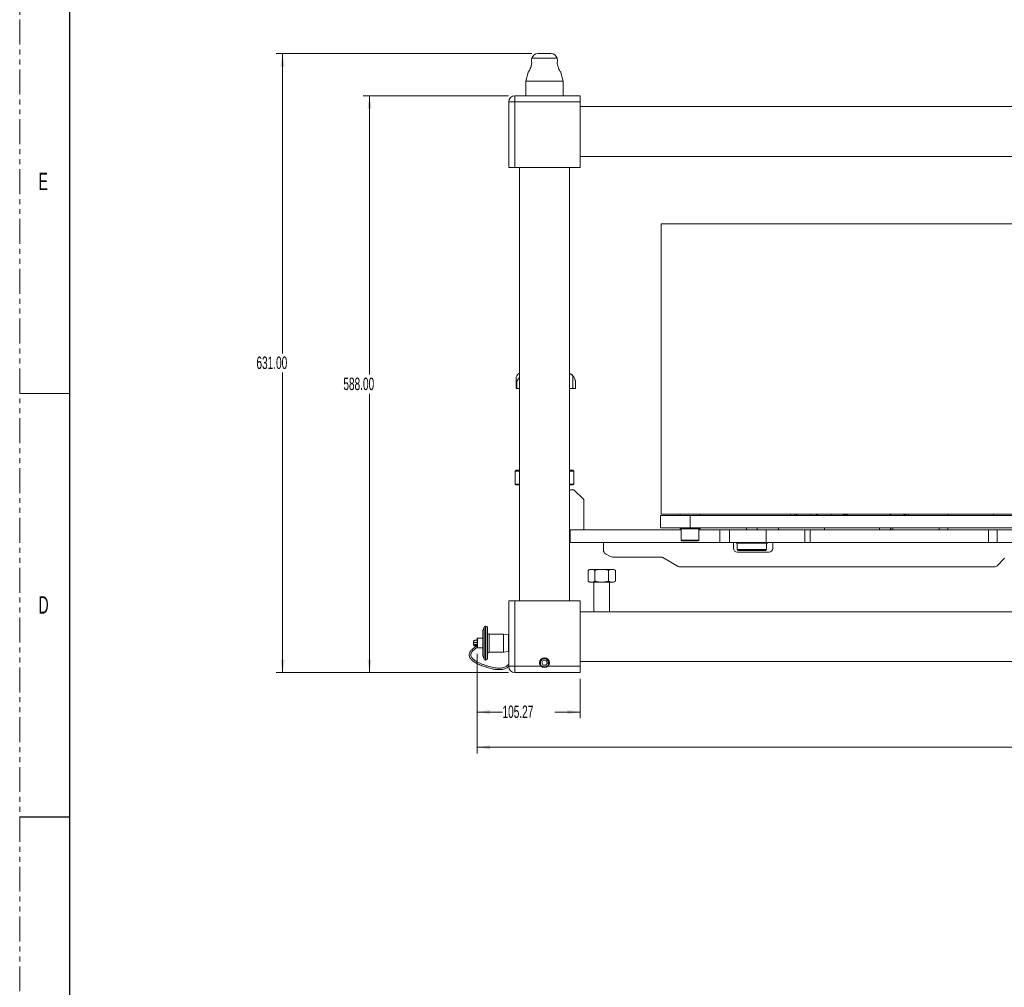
# Model space of a CAD drawing. Header units: millimetres. Extents: x 0 to 1118, y 0 to 864.
# Tile 2 of 26: x 0 to 251, y 280 to 527. Entities that reach past the tile are written whole.
import ezdxf

# ---------------------------------------------------------------- set-up
doc = ezdxf.new("R2010")
doc.units = ezdxf.units.MM
doc.linetypes.add('PHANTOM', pattern=[12.7, 6.35, -1.27, 1.27, -1.27, 1.27, -1.27])
doc.styles.add('SLDTEXTSTYLE0', font='TXT', dxfattribs={"width": 0.6})
doc.styles.add('SLDTEXTSTYLE3', font='TXT', dxfattribs={"width": 0.605})
doc.dimstyles.new('SLDDIMSTYLE0', dxfattribs={"dimtxt": 3.175, "dimasz": 3.302, "dimexe": 0, "dimexo": 0.0625, "dimgap": 0.79375, "dimtad": 0, "dimtih": 1, "dimtoh": 1, "dimlfac": 4, "dimrnd": 1e-09, "dimzin": 4, "dimdsep": 46, "dimtxsty": 'SLDTEXTSTYLE3', "dimsah": 1, "dimcen": 0.09, "dimadec": 0, "dimazin": 1, "dimtfac": 1, "dimtofl": 0, "dimtmove": 0, "dimatfit": 3, "dimfxl": 1, "dimfrac": 2, "dimtolj": 1, "dimtzin": 12, "dimarcsym": 0})
doc.dimstyles.new('SLDDIMSTYLE1', dxfattribs={"dimtxt": 3.175, "dimasz": 3.302, "dimexe": 0, "dimexo": 0.0625, "dimgap": 0.79375, "dimtad": 0, "dimtih": 1, "dimtoh": 1, "dimlfac": 4, "dimrnd": 1e-09, "dimzin": 12, "dimdsep": 46, "dimtxsty": 'SLDTEXTSTYLE3', "dimsah": 1, "dimcen": 0.09, "dimadec": 0, "dimazin": 3, "dimtfac": 1, "dimtofl": 0, "dimtmove": 0, "dimatfit": 3, "dimfxl": 1, "dimfrac": 2, "dimtolj": 1, "dimtzin": 12, "dimarcsym": 0})

# ---------------------------------------------------------------- blocks, each defined once
blk = doc.blocks.new('_D')
at = {"color": 7, "linetype": 'Continuous', "lineweight": 0}
for p, q in [((124.6, 507.65), (87.55, 507.65)), ((89.15, 507.65), (89.15, 436.59)), ((89.15, 360.65), (89.15, 431.72)), ((124.6, 360.65), (87.55, 360.65))]:
    blk.add_line(p, q, dxfattribs=at)
for points in [[(89.15, 507.65), (88.64, 504.35), (89.66, 504.35)], [(89.15, 360.65), (89.66, 363.96), (88.64, 363.96)]]:
    blk.add_solid(points, dxfattribs=at)
at = {"color": 7, "linetype": 'Continuous', "lineweight": 0, "insert": (82.48, 435.81), "char_height": 3.175, "attachment_point": 1, "style": 'SLDTEXTSTYLE3'}
blk.add_mtext('588.00', dxfattribs=at)
blk = doc.blocks.new('_D_1')
at = {"color": 7, "linetype": 'Continuous', "lineweight": 0}
for p, q in [((130.5, 518.4), (65.4, 518.4)), ((67, 518.4), (67, 441.97)), ((67, 360.65), (67, 437.09)), ((124.6, 360.65), (65.4, 360.65))]:
    blk.add_line(p, q, dxfattribs=at)
for points in [[(67, 518.4), (66.49, 515.1), (67.51, 515.1)], [(67, 360.65), (67.51, 363.96), (66.49, 363.96)]]:
    blk.add_solid(points, dxfattribs=at)
at = {"color": 7, "linetype": 'Continuous', "lineweight": 0, "insert": (60.33, 441.19), "char_height": 3.175, "attachment_point": 1, "style": 'SLDTEXTSTYLE3'}
blk.add_mtext('631.00', dxfattribs=at)
blk = doc.blocks.new('_D_2')
at = {"color": 7, "linetype": 'Continuous', "lineweight": 0}
for p, q in [((116.55, 365.4), (116.55, 348.98)), ((142.87, 359.05), (142.87, 348.98)), ((116.55, 350.58), (123.04, 350.58)), ((142.87, 350.58), (136.38, 350.58))]:
    blk.add_line(p, q, dxfattribs=at)
for points in [[(116.55, 350.58), (119.85, 350.08), (119.85, 351.09)], [(142.87, 350.58), (139.56, 351.09), (139.56, 350.08)]]:
    blk.add_solid(points, dxfattribs=at)
at = {"color": 7, "linetype": 'Continuous', "lineweight": 0, "insert": (123.04, 352.24), "char_height": 3.175, "attachment_point": 1, "style": 'SLDTEXTSTYLE3'}
blk.add_mtext('105.27', dxfattribs=at)
blk = doc.blocks.new('_D_4')
at = {"color": 7, "linetype": 'Continuous', "lineweight": 0}
for p, q in [((116.55, 365.4), (116.55, 340)), ((425.93, 365.4), (425.93, 340)), ((116.55, 341.6), (263.36, 341.6)), ((425.93, 341.6), (279.12, 341.6))]:
    blk.add_line(p, q, dxfattribs=at)
for points in [[(116.55, 341.6), (119.85, 341.1), (119.85, 342.11)], [(425.93, 341.6), (422.63, 342.11), (422.63, 341.1)]]:
    blk.add_solid(points, dxfattribs=at)
at = {"color": 7, "linetype": 'Continuous', "lineweight": 0, "insert": (263.36, 343.26), "char_height": 3.175, "attachment_point": 1, "style": 'SLDTEXTSTYLE3'}
blk.add_mtext('1237.55', dxfattribs=at)

msp = doc.modelspace()

# ---------------------------------------------------------------- linework, layer by layer
at = {"color": 7, "linetype": 'PHANTOM', "lineweight": 0}
msp.add_line((0, 0), (0, 863.6), dxfattribs=at)
at = {"color": 7, "linetype": 'Continuous', "lineweight": 30}
for p, q in [((12.7, 838.2), (12.7, 25.4)), ((0, 323.85), (12.7, 323.85))]:
    msp.add_line(p, q, dxfattribs=at)
at = {"color": 7, "linetype": 'Continuous', "lineweight": 15}
for p, q in [((130.5308, 517.1997), (130.4061, 516.7343)), ((132.1005, 518.4042), (133.7404, 518.4042)), ((133.7404, 518.4042), (135.3803, 518.4042)), ((137.0695, 516.7536), (136.95, 517.1997)), ((129.556, 513.5618), (128.9779, 511.4042)), ((138.5029, 511.4042), (137.9225, 513.5702)), ((128.9779, 511.4042), (128.9779, 507.6542)), ((128.9779, 511.4042), (138.5029, 511.4042)), ((138.5029, 507.6542), (138.5029, 511.4042)), ((126.2029, 506.0667), (126.2029, 507.6542)), ((126.2029, 507.6542), (142.8654, 507.6542)), ((142.8654, 507.6542), (142.8654, 506.0667)), ((124.6154, 489.4042), (124.6154, 506.0667)), ((126.2029, 506.0667), (124.6154, 506.0667)), ((126.2029, 506.0667), (126.2029, 489.4042)), ((142.8654, 506.0667), (126.2029, 506.0667)), ((142.8654, 506.0667), (142.8654, 489.4042)), ((399.6154, 504.8792), (142.8654, 504.8792)), ((142.8654, 492.1792), (399.6154, 492.1792)), ((126.2029, 489.4042), (124.6154, 489.4042)), ((142.8654, 489.4042), (126.2029, 489.4042)), ((127.3904, 489.4042), (127.3904, 378.9042)), ((140.0904, 378.9042), (140.0904, 489.4042)), ((163.4654, 475.0479), (163.4654, 401.0479)), ((163.4654, 475.0479), (391.9654, 475.0479)), ((126.4965, 435.4609), (126.4965, 435.4606)), ((126.4965, 435.4606), (126.4965, 433.0224)), ((126.6585, 434.8355), (126.6321, 434.8355)), ((126.6321, 433.0229), (126.6321, 434.8355)), ((126.6585, 434.8355), (126.6585, 433.0229)), ((126.6935, 436.2415), (126.7422, 436.3184)), ((140.9673, 436.2415), (140.9673, 433.0229)), ((141.6153, 433.0229), (141.6153, 434.8355)), ((141.6154, 433.0667), (141.6154, 434.8355)), ((126.6321, 433.0229), (126.6585, 433.0229)), ((141.6154, 433.0224), (141.6154, 433.0667)), ((126.4904, 412.1979), (126.2404, 411.9479)), ((126.2404, 411.9479), (126.2404, 408.6979)), ((127.3904, 411.9479), (126.2404, 411.9479)), ((126.4904, 412.1979), (127.3904, 412.1979)), ((140.0904, 412.1979), (140.9904, 412.1979)), ((141.2404, 411.9479), (140.0904, 411.9479)), ((141.2404, 411.9479), (140.9904, 412.1979)), ((141.2404, 408.6979), (141.2404, 411.9479)), ((126.2404, 408.6979), (126.4904, 408.4479)), ((126.2404, 408.6979), (127.3904, 408.6979)), ((127.3904, 408.4479), (126.4904, 408.4479)), ((140.0904, 408.6979), (141.2404, 408.6979)), ((140.9904, 408.4479), (140.0904, 408.4479)), ((141.2404, 407.2479), (140.0904, 407.2479)), ((140.9904, 408.4479), (141.2404, 408.6979)), ((143.7404, 404.7479), (141.2404, 407.2479)), ((143.7404, 396.9979), (143.7404, 404.7479)), ((163.3404, 397.4979), (163.3404, 400.6729)), ((163.3404, 400.6729), (170.8404, 400.6729)), ((163.4654, 401.0479), (391.9654, 401.0479)), ((168.3404, 401.0479), (168.3404, 400.6729)), ((170.8404, 400.6729), (170.8404, 397.4979)), ((170.8404, 400.6729), (384.5904, 400.6729)), ((173.3404, 400.6729), (173.3404, 401.0479)), ((196.3878, 401.0479), (196.4258, 400.6729)), ((197.573, 400.6729), (197.573, 401.0479)), ((201.573, 401.0479), (201.573, 400.6729)), ((209.873, 401.0479), (209.873, 400.6729)), ((210.0432, 400.6729), (210.0432, 401.0479)), ((210.1251, 400.6729), (210.1251, 401.0479)), ((210.248, 400.6729), (210.248, 401.0479)), ((210.623, 400.7479), (210.623, 401.0479)), ((210.623, 400.7479), (210.698, 400.6729)), ((210.623, 400.6729), (210.623, 400.7479)), ((210.873, 401.0479), (210.873, 400.6729)), ((221.7829, 400.6729), (221.7829, 401.0479)), ((222.0329, 401.0479), (222.0329, 400.6729)), ((225.2829, 400.6729), (225.2829, 401.0479)), ((225.5329, 401.0479), (225.5329, 400.6729)), ((226.4829, 400.6729), (226.4829, 401.0479)), ((236.4829, 400.6729), (236.4829, 401.0479)), ((248.1904, 400.6729), (248.1904, 401.0479)), ((140.0904, 396.9979), (143.7404, 396.9979)), ((140.0904, 396.9979), (140.2404, 396.9979)), ((140.2404, 396.9979), (140.2404, 393.8229)), ((140.2404, 396.9979), (168.5904, 396.9979)), ((170.8404, 397.4979), (163.3404, 397.4979)), ((168.2779, 397.4979), (168.2779, 397.2479)), ((170.8404, 397.2479), (168.2779, 397.2479)), ((168.5904, 397.2479), (168.5904, 394.3979)), ((170.8404, 397.4979), (384.5904, 397.4979)), ((173.4029, 397.2479), (170.8404, 397.2479)), ((173.0904, 394.3979), (173.0904, 397.2479)), ((173.0904, 396.9979), (178.4041, 396.9979)), ((173.4029, 397.2479), (173.4029, 397.4979)), ((178.4041, 393.8229), (178.4041, 396.9979)), ((178.4041, 396.9979), (180.8669, 396.9979)), ((180.8669, 396.9979), (180.8669, 393.8229)), ((180.8669, 396.9979), (190.2648, 396.9979)), ((185.2154, 397.4979), (185.2154, 396.9979)), ((187.9654, 396.9979), (187.9654, 397.4979)), ((190.2648, 396.9979), (190.2648, 393.8229)), ((190.2648, 396.9979), (200.1212, 396.9979)), ((193.3404, 397.4979), (193.3404, 396.9979)), ((200.1212, 393.8229), (200.1212, 396.9979)), ((200.1212, 396.9979), (201.4175, 396.9979)), ((201.4175, 396.9979), (201.4175, 393.8229)), ((201.4175, 396.9979), (246.8471, 396.9979)), ((205.0904, 396.9979), (205.0904, 397.4979)), ((219.1342, 397.4979), (219.1342, 396.9979)), ((221.8842, 396.9979), (221.8842, 397.4979)), ((222.0329, 397.4979), (222.0329, 396.9979)), ((222.5259, 397.4979), (222.5259, 396.9979)), ((234.2759, 396.9979), (234.2759, 397.4979)), ((236.4829, 397.4979), (236.4829, 396.9979)), ((246.8471, 393.8229), (246.8471, 396.9979)), ((246.8471, 396.9979), (249.0669, 396.9979)), ((249.0669, 396.9979), (249.0669, 393.8229)), ((249.0669, 396.9979), (277.8731, 396.9979)), ((140.2404, 393.8229), (140.0904, 393.8229)), ((140.2404, 393.8229), (178.4041, 393.8229)), ((178.4041, 393.8229), (148.7779, 393.8229)), ((148.7779, 393.8229), (148.7779, 391.805)), ((180.8669, 393.8229), (178.4041, 393.8229)), ((180.8669, 393.8229), (190.2648, 393.8229)), ((181.9029, 393.8229), (181.9029, 392.3229)), ((182.6529, 393.8229), (182.6529, 393.6604)), ((182.6529, 393.6604), (186.5904, 393.6604)), ((182.8404, 393.6604), (182.8404, 392.0104)), ((182.8404, 392.0104), (183.0904, 391.7604)), ((182.8404, 392.0104), (190.3404, 392.0104)), ((190.0904, 391.7604), (183.0904, 391.7604)), ((186.5904, 393.6604), (190.5279, 393.6604)), ((190.0904, 391.7604), (190.3404, 392.0104)), ((190.2648, 393.8229), (200.1212, 393.8229)), ((190.3404, 392.0104), (190.3404, 393.6604)), ((190.5279, 393.6604), (190.5279, 393.8229)), ((191.9029, 392.3229), (191.9029, 393.8229)), ((246.8471, 393.8229), (200.1212, 393.8229)), ((201.4175, 393.8229), (200.1212, 393.8229)), ((201.4175, 393.8229), (246.8471, 393.8229)), ((249.0669, 393.8229), (246.8471, 393.8229)), ((249.0669, 393.8229), (277.8731, 393.8229)), ((149.2779, 390.9389), (150.5458, 390.2069)), ((163.4298, 390.0729), (151.0458, 390.0729)), ((167.7958, 387.7069), (163.9298, 389.9389)), ((182.9029, 391.3229), (190.9029, 391.3229)), ((249.0708, 387.8658), (250.985, 389.78)), ((145.3305, 386.9417), (144.8664, 386.6737)), ((144.8664, 383.9596), (144.8664, 386.6737)), ((145.3305, 386.9417), (145.7325, 386.9417)), ((145.7325, 386.9417), (148.3305, 386.9417)), ((146.5985, 386.6737), (146.5985, 383.9596)), ((148.3305, 386.9417), (150.9286, 386.9417)), ((150.0626, 383.9596), (150.0626, 386.6737)), ((150.9286, 386.9417), (151.3305, 386.9417)), ((151.7946, 386.6737), (151.3305, 386.9417)), ((151.7946, 383.9596), (151.7946, 386.6737)), ((168.2958, 387.5729), (248.3637, 387.5729)), ((144.8664, 383.9596), (145.3305, 383.6917)), ((151.3305, 383.6917), (151.7946, 383.9596)), ((145.3305, 383.6917), (145.7325, 383.6917)), ((145.7325, 383.6917), (148.3305, 383.6917)), ((146.3305, 383.6917), (146.3305, 376.1292)), ((148.3305, 383.6917), (150.9286, 383.6917)), ((150.3305, 376.1292), (150.3305, 383.6917)), ((150.9286, 383.6917), (151.3305, 383.6917)), ((124.6154, 362.2417), (124.6154, 378.9042)), ((124.6154, 378.9042), (126.2029, 378.9042)), ((126.2029, 378.9042), (126.2029, 362.2417)), ((126.2029, 378.9042), (142.8654, 378.9042)), ((142.8654, 378.9042), (142.8654, 362.2417)), ((399.6154, 376.1292), (142.8654, 376.1292)), ((118.337, 372.2269), (118.0352, 371.3976)), ((118.0352, 364.9107), (118.0352, 371.3976)), ((118.8289, 372.488), (118.71, 372.488)), ((119.2258, 372.0912), (119.2258, 364.2172)), ((116.5469, 367.4487), (116.5469, 369.3035)), ((118.0352, 369.3988), (116.6422, 369.3988)), ((123.2952, 370.4362), (119.6227, 370.4362)), ((124.5799, 370.3012), (123.2952, 370.4362)), ((123.2952, 365.8721), (123.2952, 370.4362)), ((124.6154, 370.2657), (124.5799, 370.3012)), ((124.5799, 366.0072), (124.5799, 370.3012)), ((124.6154, 370.2657), (124.6154, 366.0426)), ((124.6154, 369.6492), (124.6154, 369.6492)), ((116.5469, 367.0048), (116.5469, 367.4487)), ((116.6422, 366.9096), (118.0352, 366.9096)), ((124.6154, 366.6592), (124.6154, 366.6592)), ((118.0352, 364.9107), (118.337, 364.0814)), ((119.6227, 365.8721), (123.2952, 365.8721)), ((123.2952, 365.8721), (124.5799, 366.0072)), ((124.5799, 366.0072), (124.6154, 366.0426)), ((118.71, 363.8203), (118.8289, 363.8203)), ((126.2029, 362.2417), (124.6154, 362.2417)), ((126.2029, 362.2417), (126.2029, 360.6542)), ((126.2029, 362.2417), (133.1961, 362.2417)), ((133.3796, 363.7792), (133.0187, 363.1542)), ((133.0187, 363.1542), (133.3796, 362.5292)), ((134.1012, 363.7792), (133.3796, 363.7792)), ((133.3796, 362.5292), (134.1012, 362.5292)), ((134.4621, 363.1542), (134.1012, 363.7792)), ((134.1012, 362.5292), (134.4621, 363.1542)), ((134.2847, 362.2417), (142.8654, 362.2417)), ((142.8654, 363.4292), (399.6154, 363.4292)), ((142.8654, 362.2417), (142.8654, 360.6542)), ((142.8654, 360.6542), (126.2029, 360.6542))]:
    msp.add_line(p, q, dxfattribs=at)
at = {"color": 9, "linetype": 'Continuous', "lineweight": 15}
for p, q in [((136.95, 517.1997), (130.5308, 517.1997)), ((203.073, 400.6729), (203.073, 401.0479)), ((225.7829, 401.0479), (225.7829, 400.6729)), ((168.5904, 394.3979), (170.8404, 394.3979)), ((170.8404, 394.3979), (173.0904, 394.3979)), ((118.337, 364.0814), (118.337, 372.2269)), ((118.71, 372.488), (118.71, 363.8203)), ((118.8289, 363.8203), (118.8289, 372.488)), ((116.6422, 369.3988), (116.6422, 367.3903)), ((119.6227, 370.4362), (119.6227, 365.8721)), ((116.6422, 367.3903), (116.6422, 366.9096))]:
    msp.add_line(p, q, dxfattribs=at)
at = {"color": 7, "linetype": 'Continuous', "lineweight": 0}
msp.add_line((0, 431.8), (12.7, 431.8), dxfattribs=at)
at = {"color": 7, "linetype": 'Continuous', "lineweight": 15}
msp.add_circle((133.7404, 363.1542), 1.25, dxfattribs=at)
for centre, radius, start, end in [((132.1005, 516.7792), 1.625, 90, 165), ((135.3803, 516.7792), 1.625, 15, 90), ((126.2029, 506.0667), 1.5875, 90, 180), ((128.3605, 434.6792), 2.5, 112.832822, 119.054116), ((139.1203, 434.6792), 2.5, 3.584565, 67.167178), ((168.7404, 394.3979), 0.15, 180, 270), ((172.9404, 394.3979), 0.15, 270, 0), ((149.7779, 391.805), 1, 180, 240), ((182.9029, 392.3229), 1, 180, 270), ((190.9029, 392.3229), 1, 270, 0), ((151.0458, 391.0729), 1, 240, 270), ((163.4298, 389.0729), 1, 60, 90), ((168.2958, 388.5729), 1, 240, 270), ((248.3637, 388.5729), 1, 270, 315), ((118.71, 372.0912), 0.3969, 90, 160), ((118.8289, 372.0912), 0.3969, 0, 90), ((116.6422, 369.3035), 0.0952, 90, 180), ((119.6227, 370.8331), 0.3969, 180, 270), ((116.6422, 367.0048), 0.0952, 180, 270), ((118.71, 364.2172), 0.3969, 200, 270), ((118.8289, 364.2172), 0.3969, 270, 0), ((119.6227, 365.4753), 0.3969, 90, 180), ((133.7404, 363.1542), 1.0625, 300.815256, 239.184744), ((126.2029, 362.2417), 1.5875, 180, 270)]:
    msp.add_arc(centre, radius, start, end, dxfattribs=at)
for points, knots in [([(130.4161, 516.7317), (130.4153, 516.7356), (130.4131, 516.7468), (130.4486, 516.5722), (130.4876, 516.2419), (130.4801, 515.7858), (130.389, 515.2865), (130.2245, 514.7909), (130.0026, 514.3085), (129.7659, 513.8876), (129.5846, 513.6008), (129.5665, 513.5733), (129.5585, 513.5612)], [0, 0, 0, 0, 0.05454828, 0.15669205, 0.26060646, 0.36450782, 0.46204967, 0.55820019, 0.66473206, 0.78517901, 0.90582852, 1, 1, 1, 1]), ([(137.9173, 513.5688), (137.9165, 513.57), (137.9147, 513.5727), (137.8115, 513.7333), (137.6405, 514.0162), (137.4107, 514.4418), (137.1779, 514.9855), (137.0276, 515.5656), (136.9887, 516.0647), (137.0126, 516.4405), (137.0575, 516.7019), (137.0653, 516.7362), (137.0693, 516.7536)], [0, 0, 0, 0, 0.06537695, 0.1533758, 0.24880511, 0.35869702, 0.48103155, 0.59855861, 0.69923213, 0.79477892, 0.896018, 1, 1, 1, 1]), ([(127.1458, 436.8642), (127.1458, 436.8642), (127.1563, 436.8745), (127.1213, 436.8415), (127.0268, 436.7423), (126.8345, 436.516), (126.6794, 436.2063), (126.6145, 436.0767)], [0, 0, 0, 0, 0.0002942, 0.21215585, 0.42959544, 0.76128702, 1, 1, 1, 1]), ([(140.0904, 436.789), (140.1223, 436.7811), (140.258, 436.7475), (140.5661, 436.6004), (140.8264, 436.3675), (140.9673, 436.2415)], [0, 0, 0, 0, 0.12347574, 0.52559957, 1, 1, 1, 1]), ([(126.6145, 436.0767), (126.576, 435.9596), (126.499, 435.7252), (126.489, 435.3832), (126.5262, 435.1078), (126.5744, 434.9379), (126.6079, 434.8575), (126.6268, 434.8403), (126.6321, 434.8355)], [0, 0, 0, 0, 0.28418167, 0.56860696, 0.79368344, 0.91599364, 0.97623905, 1, 1, 1, 1]), ([(126.5015, 435.4609), (126.4993, 435.4784), (126.4932, 435.5275), (126.5041, 435.5755), (126.5112, 435.6065)], [0, 0, 0, 0, 0.35575299, 1, 1, 1, 1]), ([(126.6585, 434.8355), (126.6708, 434.8483), (126.7309, 434.9108), (126.8544, 435.1715), (127.0765, 435.4975), (127.29, 435.7464), (127.3904, 435.8634)], [0, 0, 0, 0, 0.05973582, 0.29256845, 0.66748575, 1, 1, 1, 1]), ([(140.9673, 436.2415), (141.0566, 436.1357), (141.2377, 435.9211), (141.4314, 435.5716), (141.5474, 435.2516), (141.5954, 435.0189), (141.6114, 434.884), (141.6143, 434.8485), (141.6153, 434.8355)], [0, 0, 0, 0, 0.23253913, 0.47177236, 0.72393175, 0.87735909, 0.955006, 1, 1, 1, 1]), ([(126.4986, 433.0229), (126.4979, 433.0229), (126.4875, 433.0229), (126.524, 433.0229), (126.5961, 433.0229), (126.6321, 433.0229)], [0, 0, 0, 0, 0.03402887, 0.51701443, 1, 1, 1, 1]), ([(126.6585, 433.0229), (126.7194, 433.0229), (126.8413, 433.0229), (127.0958, 433.0229), (127.296, 433.0229), (127.3904, 433.0229)], [0, 0, 0, 0, 0.3458361, 0.69167219, 1, 1, 1, 1]), ([(140.9673, 433.0229), (140.6994, 433.0229), (140.3615, 433.0229), (140.1369, 433.0229), (140.0904, 433.0229)], [0, 0, 0, 0, 0.79293862, 1, 1, 1, 1]), ([(197.9228, 400.6729), (197.9461, 400.7425), (197.9951, 400.8887), (198.1052, 400.9932), (198.1629, 401.0479)], [0, 0, 0, 0, 0.47655154, 1, 1, 1, 1]), ([(203.323, 400.6729), (203.323, 400.7103), (203.323, 400.8216), (203.323, 400.9576), (203.323, 401.0479)], [0, 0, 0, 0, 0.335896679, 1, 1, 1, 1]), ([(206.823, 400.6729), (206.823, 400.6916), (206.823, 400.7955), (206.823, 400.9342), (206.823, 401.0479)], [0, 0, 0, 0, 0.17996815, 1, 1, 1, 1]), ([(168.7404, 394.2479), (168.7685, 394.2479), (168.8116, 394.2479), (169.0735, 394.2479), (169.3445, 394.2479), (169.6809, 394.2479), (170.1698, 394.2479), (170.5762, 394.2479), (170.8404, 394.2479)], [0, 0, 0, 0, 0.23945684, 0.36836066, 0.5, 0.63163934, 0.76054316, 1, 1, 1, 1]), ([(170.8404, 394.2479), (171.1046, 394.2479), (171.511, 394.2479), (171.9999, 394.2479), (172.3363, 394.2479), (172.6073, 394.2479), (172.8692, 394.2479), (172.9123, 394.2479), (172.9404, 394.2479)], [0, 0, 0, 0, 0.239456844, 0.36836066, 0.5, 0.63163934, 0.760543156, 1, 1, 1, 1]), ([(144.8664, 386.6737), (145.0071, 386.7486), (145.2909, 386.8998), (145.5844, 386.9276), (145.7325, 386.9417)], [0, 0, 0, 0, 0.49545796, 1, 1, 1, 1]), ([(145.7325, 386.9417), (145.8776, 386.9282), (146.171, 386.9009), (146.4549, 386.75), (146.5985, 386.6737)], [0, 0, 0, 0, 0.49451073, 1, 1, 1, 1]), ([(146.5985, 386.6737), (146.8798, 386.7486), (147.4475, 386.8998), (148.0344, 386.9276), (148.3305, 386.9417)], [0, 0, 0, 0, 0.49545796, 1, 1, 1, 1]), ([(148.3305, 386.9417), (148.6208, 386.9282), (149.2076, 386.9009), (149.7755, 386.75), (150.0626, 386.6737)], [0, 0, 0, 0, 0.494510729, 1, 1, 1, 1]), ([(150.0626, 386.6737), (150.2032, 386.7486), (150.4871, 386.8998), (150.7805, 386.9276), (150.9286, 386.9417)], [0, 0, 0, 0, 0.49545796, 1, 1, 1, 1]), ([(150.9286, 386.9417), (151.0737, 386.9282), (151.3672, 386.9009), (151.6511, 386.75), (151.7946, 386.6737)], [0, 0, 0, 0, 0.49451073, 1, 1, 1, 1]), ([(145.7325, 383.6917), (145.5873, 383.7052), (145.2939, 383.7325), (145.01, 383.8833), (144.8664, 383.9596)], [0, 0, 0, 0, 0.49451073, 1, 1, 1, 1]), ([(146.5985, 383.9596), (146.4578, 383.8847), (146.174, 383.7336), (145.8805, 383.7057), (145.7325, 383.6917)], [0, 0, 0, 0, 0.49545796, 1, 1, 1, 1]), ([(148.3305, 383.6917), (148.0403, 383.7052), (147.4534, 383.7325), (146.8855, 383.8833), (146.5985, 383.9596)], [0, 0, 0, 0, 0.49451073, 1, 1, 1, 1]), ([(150.0626, 383.9596), (149.7813, 383.8847), (149.2135, 383.7336), (148.6266, 383.7057), (148.3305, 383.6917)], [0, 0, 0, 0, 0.49545796, 1, 1, 1, 1]), ([(150.9286, 383.6917), (150.7835, 383.7052), (150.49, 383.7325), (150.2061, 383.8833), (150.0626, 383.9596)], [0, 0, 0, 0, 0.49451073, 1, 1, 1, 1]), ([(151.7946, 383.9596), (151.654, 383.8847), (151.3701, 383.7336), (151.0767, 383.7057), (150.9286, 383.6917)], [0, 0, 0, 0, 0.49545796, 1, 1, 1, 1]), ([(115.952, 368.8472), (115.9273, 368.845), (115.8737, 368.8401), (115.7847, 368.8017), (115.7162, 368.737), (115.6768, 368.663), (115.6598, 368.5965), (115.6599, 368.5258), (115.6778, 368.4574), (115.7112, 368.397), (115.7681, 368.3357), (115.8368, 368.2935), (115.8887, 368.2868), (115.9043, 368.2847)], [0, 0, 0, 0, 0.09645892, 0.20972572, 0.34310338, 0.41741933, 0.49543032, 0.57547067, 0.65551416, 0.73355169, 0.8079643, 0.94202599, 1, 1, 1, 1]), ([(116.5469, 368.8961), (116.4566, 368.8912), (116.2217, 368.8787), (115.9727, 368.8594), (115.9247, 368.844), (115.8995, 368.8359)], [0, 0, 0, 0, 0.2285714, 0.59502375, 1, 1, 1, 1]), ([(116.5469, 367.4385), (116.4506, 367.3843), (116.1753, 367.2295), (115.7704, 366.9537), (115.3756, 366.637), (115.0524, 366.3124), (114.8014, 365.9783), (114.6361, 365.6471), (114.5492, 365.3056), (114.5443, 364.9501), (114.64, 364.5852), (114.839, 364.2327), (115.0956, 363.9271), (115.4097, 363.6401), (115.8209, 363.3411), (116.3283, 363.0414), (116.899, 362.7593), (117.4828, 362.5096), (118.0437, 362.2941), (118.5594, 362.121), (119.0413, 361.9694), (119.578, 361.804), (120.2834, 361.6087), (121.1151, 361.45), (121.9739, 361.3685), (122.693, 361.3843), (123.2895, 361.485), (123.7811, 361.64), (124.2138, 361.8726), (124.5154, 362.0664), (124.6377, 362.2068), (124.657, 362.229)], [0, 0, 0, 0, 0.01940147, 0.05547395, 0.09162701, 0.12644362, 0.16332636, 0.20020095, 0.23114796, 0.26464035, 0.30507459, 0.34101974, 0.37034608, 0.40079216, 0.43562954, 0.47529152, 0.51513029, 0.55380921, 0.59044635, 0.62296728, 0.65007034, 0.67980326, 0.72228159, 0.77959809, 0.82944011, 0.8746698, 0.90629248, 0.93639293, 0.96568269, 0.99458277, 1, 1, 1, 1]), ([(124.6154, 362.7421), (124.4172, 362.5471), (124.114, 362.249), (123.5764, 361.9877), (123.11, 361.852), (122.5918, 361.7803), (122.0277, 361.768), (121.4115, 361.8167), (120.7406, 361.9268), (120.0691, 362.0788), (119.4815, 362.2319), (118.9851, 362.3856), (118.4521, 362.5691), (117.7951, 362.8102), (117.0375, 363.1269), (116.3773, 363.4642), (115.874, 363.7855), (115.5343, 364.0558), (115.2777, 364.3167), (115.0791, 364.593), (114.958, 364.8925), (114.937, 365.179), (114.9861, 365.4363), (115.1047, 365.7108), (115.3095, 366.0017), (115.5934, 366.2988), (115.96, 366.5995), (116.3001, 366.8388), (116.5237, 366.9667), (116.5718, 366.9943)], [0, 0, 0, 0, 0.05391841, 0.082452, 0.11261091, 0.1451153, 0.18019546, 0.21815843, 0.26080907, 0.30757478, 0.34714487, 0.37458907, 0.40492696, 0.45313861, 0.50622129, 0.56136411, 0.60039664, 0.6338596, 0.66311763, 0.69593982, 0.73611439, 0.77333151, 0.804235, 0.84053301, 0.87886356, 0.91480868, 0.95190094, 0.98964775, 1, 1, 1, 1]), ([(115.952, 368.2916), (115.9273, 368.2893), (115.8737, 368.2845), (115.7847, 368.2461), (115.7162, 368.1814), (115.6768, 368.1074), (115.6598, 368.0409), (115.6599, 367.9702), (115.6778, 367.9018), (115.7112, 367.8415), (115.768, 367.7797), (115.8518, 367.7316), (115.9192, 367.7243), (115.9503, 367.721)], [0, 0, 0, 0, 0.09125252, 0.19840572, 0.32458428, 0.39488901, 0.46868933, 0.54440948, 0.6201326, 0.69395804, 0.7643542, 0.89117987, 1, 1, 1, 1]), ([(115.6949, 367.8766), (115.6894, 367.8671), (115.6727, 367.8378), (115.6602, 367.7806), (115.6599, 367.7103), (115.6781, 367.6418), (115.7116, 367.5815), (115.7688, 367.5196), (115.8531, 367.4715), (115.9207, 367.4644), (115.952, 367.4611)], [0, 0, 0, 0, 0.05558048, 0.17002104, 0.2875959, 0.40532821, 0.52027346, 0.63006627, 0.82855466, 1, 1, 1, 1]), ([(115.6949, 368.4323), (115.6894, 368.4227), (115.6727, 368.3934), (115.6601, 368.3362), (115.6602, 368.2661), (115.6754, 368.2031), (115.6963, 368.169), (115.7049, 368.1549)], [0, 0, 0, 0, 0.11391862, 0.34847775, 0.589461, 0.83076698, 1, 1, 1, 1]), ([(115.8989, 367.7329), (115.9083, 367.7273), (115.9266, 367.7165), (116.0926, 367.6963), (116.2939, 367.6801), (116.5148, 367.6706), (116.5469, 367.6692)], [0, 0, 0, 0, 0.25945656, 0.50265531, 0.92758112, 1, 1, 1, 1]), ([(116.5469, 368.3405), (116.4566, 368.3356), (116.2217, 368.3231), (115.9727, 368.3038), (115.9247, 368.2884), (115.8995, 368.2802)], [0, 0, 0, 0, 0.2285714, 0.59502375, 1, 1, 1, 1]), ([(115.8995, 367.4724), (115.9247, 367.4643), (115.9727, 367.4489), (116.2217, 367.4296), (116.4566, 367.4171), (116.5469, 367.4122)], [0, 0, 0, 0, 0.40497625, 0.7714286, 1, 1, 1, 1]), ([(115.9765, 367.7333), (115.9948, 367.7405), (116.03, 367.7543), (116.2528, 367.7718), (116.4689, 367.7834), (116.5469, 367.7876)], [0, 0, 0, 0, 0.40881029, 0.78648014, 1, 1, 1, 1]), ([(115.9783, 367.4738), (115.9832, 367.4785), (115.9929, 367.4879), (116.1414, 367.5063), (116.3144, 367.5208), (116.5084, 367.5292), (116.5226, 367.5298)], [0, 0, 0, 0, 0.253333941, 0.511213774, 0.964208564, 1, 1, 1, 1]), ([(116.0577, 368.3078), (116.0611, 368.3087), (116.0903, 368.3162), (116.2568, 368.3274), (116.4699, 368.339), (116.5469, 368.3432)], [0, 0, 0, 0, 0.07912901, 0.66740922, 1, 1, 1, 1]), ([(133.1961, 362.2417), (133.3047, 362.1906), (133.5217, 362.0883), (133.8876, 362.083), (134.1414, 362.1601), (134.2645, 362.2302), (134.2847, 362.2417)], [0, 0, 0, 0, 0.313246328, 0.626488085, 0.938908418, 1, 1, 1, 1])]:
    msp.add_open_spline(points, degree=3, knots=knots, dxfattribs=at)
msp.add_open_spline([(140.9673, 433.0229), (141.0602, 433.0229), (141.246, 433.0229), (141.4475, 433.0229), (141.584, 433.0229), (141.6049, 433.0229), (141.6153, 433.0229)], degree=3, dxfattribs=at)

# ---------------------------------------------------------------- texts
at = {"color": 7, "linetype": 'Continuous', "lineweight": 0, "char_height": 4.445, "attachment_point": 1, "style": 'SLDTEXTSTYLE0'}
for s, insert in [('E', (4.7942, 488.0477)), ('D', (4.7942, 380.0977))]:
    msp.add_mtext(s, dxfattribs=dict(at, insert=insert))

# ---------------------------------------------------------------- dimensions: what is measured, and where the dimension line sits
at = {"color": 7, "linetype": 'Continuous', "lineweight": 0}
for base, p1, picture, middle in [((67.0028, 360.6542), (132.1005, 518.4042), '_D_1', (67.0028, 439.5292)), ((89.1502, 360.6542), (126.2029, 507.6542), '_D', (89.1502, 434.1542))]:
    dim = msp.add_linear_dim(base=base, p1=p1, p2=(126.2029, 360.6542), angle=90, dimstyle='SLDDIMSTYLE0', dxfattribs=at)
    dim.commit()
    dim.dimension.update_dxf_attribs({"geometry": picture, "text_midpoint": middle, "dimtype": 160})
for base, p1, p2, picture, middle in [((142.8654, 350.5848), (116.5469, 367.0048), (142.8654, 360.6542), '_D_2', (129.7062, 350.5848)), ((116.5469, 341.6042), (425.9339, 367.0048), (116.5469, 367.0048), '_D_4', (271.2404, 341.6042))]:
    dim = msp.add_linear_dim(base=base, p1=p1, p2=p2, dimstyle='SLDDIMSTYLE1', dxfattribs=at)
    dim.commit()
    dim.dimension.update_dxf_attribs({"geometry": picture, "text_midpoint": middle, "dimtype": 160})

doc.saveas('drawing.dxf')
